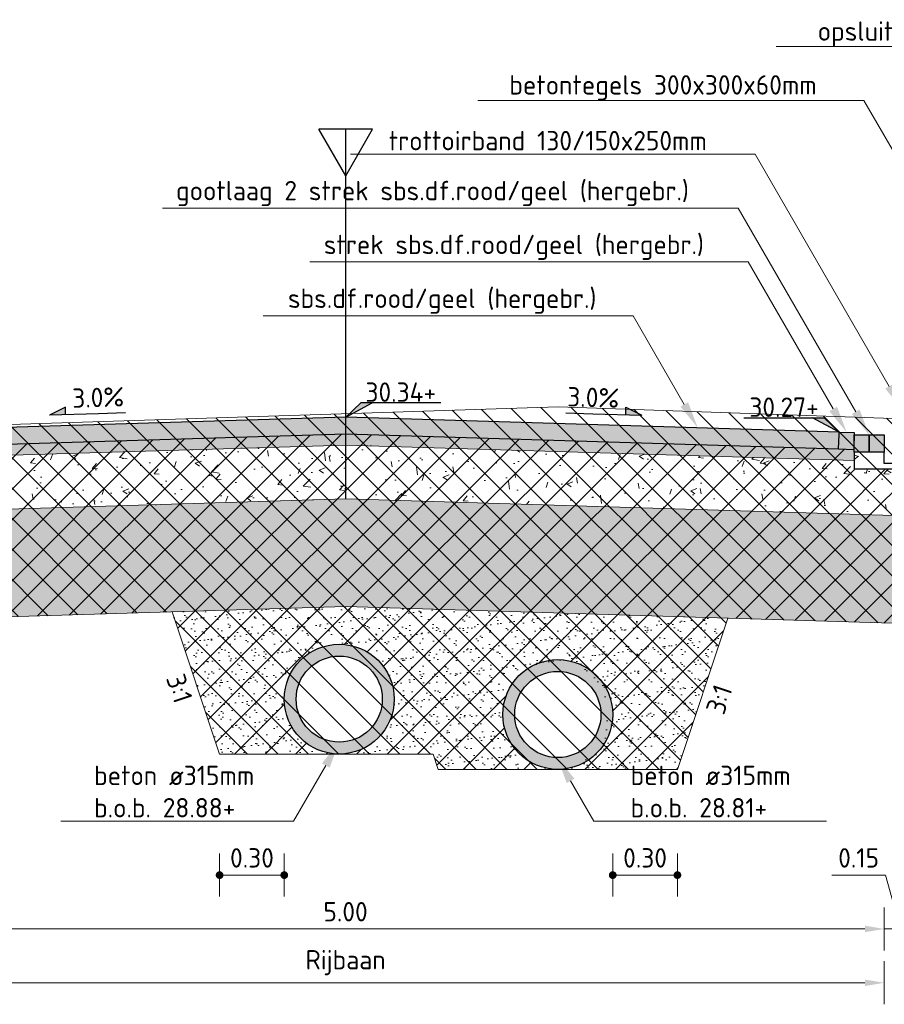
# Model space of a CAD drawing. Header units: metres. Extents: x 186340 to 190086, y 444329 to 445139.
# Tile 44 of 62: x 188548.78 to 188552.79, y 445089.65 to 445094.22. Entities that reach past the tile are written whole.
import ezdxf
from ezdxf import colors
from ezdxf.entities.mleader import LeaderData, LeaderLine
from ezdxf.enums import TextEntityAlignment as Align
from ezdxf.math import Vec2, Vec3

# ---------------------------------------------------------------- set-up
doc = ezdxf.new("R2010")
doc.units = ezdxf.units.M
doc.layers.get('0').update_dxf_attribs({"lineweight": 25})
doc.layers.get('Defpoints').update_dxf_attribs({"color": 5, "lineweight": 25})
doc.layers.add('B-WE-GR-MAAIVELD-GD', color=7, linetype='Continuous', lineweight=18, true_color=0x3f7f00)
doc.layers.add('N-WE-VH-VERHARDING_STRAATBAKSTEEN-VD', color=7, linetype='Continuous', lineweight=18, true_color=0xcdcdcd)
for name, color, linetype, lineweight in [('N-WE-AL-HOOGTELABEL-SD', 7, 'Continuous', 25), ('N-WE-AM-AS-SD', 10, 'Continuous', 25), ('N-WE-GW-GROND_ZAND_OPHOGING-AD', 7, 'Continuous', 18), ('N-WE-GW-GROND_ZAND_STRAATLAAG-AD', 7, 'Continuous', 18), ('N-WE-GW-GROND_ZAND_ZANDBED-AD', 7, 'Continuous', 18), ('N-WE-GW-GRONDWERK_AANVULLEN-AD', 254, 'Continuous', 13), ('N-WE-GW-GRONDWERK_ONTGRAVEN-AD', 254, 'Continuous', 13), ('N-WE-GW-GRONDWERKLIJN-GD', 90, 'Continuous', 18), ('N-WE-RI-TRANSPORTLEIDING-VD', 253, 'Continuous', 18), ('N-WE-RI-TRANSPORTLEIDING_BETON-GD', 7, 'Continuous', 25), ('N-WE-VH-ONTWERPLIJN-GD', 7, 'Continuous', 25), ('N-WE-VH-VERHARDING_BETON-AD', 252, 'Continuous', 18), ('N-WE-VH-VERHARDING_FUNDERING_GRANULAAT_MENG-AD', 252, 'Continuous', 18), ('N-WE-VW-VERKANTING-SD', 7, 'Continuous', 25), ('N-XX-AL-MD', 7, 'Continuous', 18), ('X-XX-AL-MD', 7, 'Continuous', 18), ('X-XX-AL-T18D', 10, 'Continuous', 18)]:
    doc.layers.add(name, color=color, linetype=linetype, lineweight=lineweight)
doc.styles.add('NLCS-ISO', font='NLCS-ISO.ttf')
doc.styles.add('NLCS-ISO-M100-T18', font='NLCS-ISO.ttf', dxfattribs={"height": 0.18})
doc.styles.add('NLCS-ISO-M50-T18', font='NLCS-ISO.ttf', dxfattribs={"height": 0.09})
doc.dimstyles.new('NLCS-M50-T18-BOL_L2_H1', dxfattribs={"dimscale": 0.05, "dimtxt": 2.5, "dimasz": 0.72, "dimexe": 2, "dimexo": 2, "dimgap": 0.7, "dimtad": 1, "dimzin": 0, "dimdsep": 46, "dimtxsty": 'NLCS-ISO-M50-T18', "dimblk": 'DOT', "dimcen": 0, "dimdle": 2, "dimclrd": 256, "dimclre": 256, "dimclrt": 10, "dimadec": 1, "dimazin": 0, "dimtfac": 1, "dimtdec": 3, "dimtofl": 0, "dimtmove": 0, "dimatfit": 3, "dimldrblk": 'DOT', "dimfxl": 2, "dimfxlon": 1, "dimtfillclr": 256, "dimtolj": 1, "dimtzin": 0, "dimlwd": -1, "dimlwe": -1, "dimarcsym": 0})
doc.dimstyles.new('NLCS-M50-T18-PIJL_L2_H1', dxfattribs={"dimscale": 0.05, "dimtxt": 0.09, "dimasz": 1.8, "dimexe": 2, "dimexo": 2, "dimgap": 0.7, "dimtad": 1, "dimzin": 0, "dimdsep": 46, "dimtxsty": 'NLCS-ISO-M50-T18', "dimcen": 0, "dimdle": 2, "dimclrd": 256, "dimclre": 256, "dimclrt": 256, "dimadec": 1, "dimazin": 0, "dimtfac": 1, "dimtofl": 0, "dimtmove": 0, "dimatfit": 3, "dimfxl": 2, "dimfxlon": 1, "dimtfill": 1, "dimtfillclr": 256, "dimtolj": 1, "dimtzin": 0, "dimlwd": -1, "dimlwe": -1, "dimarcsym": 0})

# ---------------------------------------------------------------- blocks, each defined once
blk = doc.blocks.new('*D92')
at = {"layer": 'Defpoints', "color": 0, "transparency": 16777216}
for p in [(188547.7914, 445092.2093), (188552.7923, 445092.1561), (188552.7923, 445089.995)]:
    blk.add_point(p, dxfattribs=at)
at = {"layer": 'X-XX-AL-MD', "transparency": 16777216}
for p, q in [((188547.7914, 445090.095), (188547.7914, 445089.895)), ((188552.7923, 445090.095), (188552.7923, 445089.895)), ((188547.8814, 445089.995), (188552.7023, 445089.995))]:
    blk.add_line(p, q, dxfattribs=at)
for points in [[(188547.8814, 445090.01), (188547.8814, 445089.98), (188547.7914, 445089.995)], [(188552.7023, 445090.01), (188552.7023, 445089.98), (188552.7923, 445089.995)]]:
    blk.add_solid(points, dxfattribs=at)
at = {"layer": 'X-XX-AL-MD', "transparency": 16777216, "insert": (188550.2918, 445090.075), "char_height": 0.09, "attachment_point": 5, "style": 'NLCS-ISO-M50-T18', "bg_fill": 3, "box_fill_scale": 1.1, "bg_fill_color": 256, "bg_fill_true_color": 13158600, "bg_fill_transparency": 0}
blk.add_mtext('\\A1;5.00', dxfattribs=at)
blk = doc.blocks.new('*D98')
at = {"layer": 'Defpoints', "color": 0, "transparency": 16777216}
for p in [(188547.7914, 445089.995), (188552.7923, 445089.995), (188552.7923, 445089.745)]:
    blk.add_point(p, dxfattribs=at)
at = {"layer": 'X-XX-AL-MD', "transparency": 16777216}
for p, q in [((188547.7914, 445089.845), (188547.7914, 445089.645)), ((188552.7923, 445089.845), (188552.7923, 445089.645)), ((188547.8814, 445089.745), (188552.7023, 445089.745))]:
    blk.add_line(p, q, dxfattribs=at)
for points in [[(188547.8814, 445089.76), (188547.8814, 445089.73), (188547.7914, 445089.745)], [(188552.7023, 445089.76), (188552.7023, 445089.73), (188552.7923, 445089.745)]]:
    blk.add_solid(points, dxfattribs=at)
at = {"layer": 'X-XX-AL-MD', "transparency": 16777216, "insert": (188550.2918, 445089.8385), "char_height": 0.09, "attachment_point": 5, "style": 'NLCS-ISO-M50-T18', "bg_fill": 3, "box_fill_scale": 1.1, "bg_fill_color": 256, "bg_fill_true_color": 13158600, "bg_fill_transparency": 0}
blk.add_mtext('\\A1;Rijbaan', dxfattribs=at)
blk = doc.blocks.new('*D105')
at = {"layer": 'Defpoints', "color": 0, "transparency": 16777216}
for p in [(188552.7923, 445092.1561), (188552.9423, 445092.1561), (188552.9423, 445089.995)]:
    blk.add_point(p, dxfattribs=at)
at = {"layer": 'X-XX-AL-MD', "transparency": 16777216}
for p, q in [((188552.798, 445090.245), (188552.548, 445090.245)), ((188552.8673, 445089.995), (188552.798, 445090.245)), ((188552.7923, 445090.095), (188552.7923, 445089.895)), ((188552.9423, 445090.095), (188552.9423, 445089.895)), ((188552.7023, 445089.995), (188552.6123, 445089.995)), ((188552.7923, 445089.995), (188552.9423, 445089.995)), ((188553.0323, 445089.995), (188553.1223, 445089.995))]:
    blk.add_line(p, q, dxfattribs=at)
for points in [[(188552.7023, 445090.01), (188552.7023, 445089.98), (188552.7923, 445089.995)], [(188553.0323, 445090.01), (188553.0323, 445089.98), (188552.9423, 445089.995)]]:
    blk.add_solid(points, dxfattribs=at)
at = {"layer": 'X-XX-AL-MD', "transparency": 16777216, "insert": (188552.673, 445090.325), "char_height": 0.09, "attachment_point": 5, "style": 'NLCS-ISO-M50-T18', "bg_fill": 3, "box_fill_scale": 1.1, "bg_fill_color": 256, "bg_fill_true_color": 13158600, "bg_fill_transparency": 0}
blk.add_mtext('\\A1;0.15', dxfattribs=at)
blk = doc.blocks.new('SAM-AS-D')
for p, q in [((0, 3), (-0.25, 3.433)), ((0.25, 3.433), (-0.25, 3.433)), ((0, 0), (0, 3.433)), ((0, 3), (0.25, 3.433))]:
    blk.add_line(p, q)
blk = doc.blocks.new('*U21')
h = blk.add_hatch(color=256)
h.dxf.hatch_style = 1
h.paths.add_polyline_path([(0.306, 0.1695), (0.456, 0.1), (0.306, 0.1)])
for p, q in [((-0.2505, 0.1), (0, 0.1)), ((0, 0.1), (0.456, 0.1)), ((0.306, 0.1695), (0.456, 0.1)), ((0.306, 0.1), (0.306, 0.1695))]:
    blk.add_line(p, q)
at = {"style": 'NLCS-ISO-M100-T18'}
blk.add_attdef('0,0%', text='', height=0.18, dxfattribs=at).set_placement((0, 0.2521), align=Align.MIDDLE)
blk = doc.blocks.new('*U25')
blk.add_lwpolyline([(8.838, 1.312), (1.399, 1.312), (0, 0), (2.461, 1.312)])
blk.add_solid([(1.399, 1.312), (2.461, 1.312), (0, 0)])
at = {"style": 'NLCS-ISO'}
blk.add_attdef('HGT', text='', height=1.8, dxfattribs=at).set_placement((5.118, 1.412), align=Align.CENTER)
blk = doc.blocks.new('*U24')
blk.add_lwpolyline([(-8.838, 1.312), (-1.399, 1.312), (0, 0), (-2.461, 1.312)])
blk.add_solid([(-1.399, 1.312), (-2.461, 1.312), (0, 0)])
at = {"style": 'NLCS-ISO'}
blk.add_attdef('HGT', text='', height=1.8, dxfattribs=at).set_placement((-5.118, 1.412), align=Align.CENTER)
blk = doc.blocks.new('_Dot')
at = {"color": 0, "linetype": 'ByBlock', "lineweight": -2}
blk.add_line((-0.5, 0), (-1, 0), dxfattribs=at)
at = {"color": 0, "linetype": 'ByBlock', "const_width": 0.5}
blk.add_lwpolyline([(-0.25, 0, 1), (0.25, 0, 1)], format="xyb", close=True, dxfattribs=at)
blk = doc.blocks.new('*D104')
at = {"layer": 'Defpoints', "color": 0, "transparency": 16777216}
for p in [(188550.0073, 445091.0622), (188549.7073, 445090.8072), (188549.7073, 445090.245)]:
    blk.add_point(p, dxfattribs=at)
at = {"layer": 'X-XX-AL-MD', "transparency": 16777216}
for p, q in [((188549.7073, 445090.345), (188549.7073, 445090.145)), ((188550.0073, 445090.345), (188550.0073, 445090.145)), ((188549.9713, 445090.245), (188549.7433, 445090.245))]:
    blk.add_line(p, q, dxfattribs=at)
at = {"layer": 'X-XX-AL-MD', "transparency": 16777216, "xscale": 0.036, "yscale": 0.036, "zscale": 0.036, "rotation": 180}
blk.add_blockref('_Dot', (188549.7073, 445090.245), dxfattribs=at)
at = {"layer": 'X-XX-AL-MD', "transparency": 16777216, "xscale": 0.036, "yscale": 0.036, "zscale": 0.036}
blk.add_blockref('_Dot', (188550.0073, 445090.245), dxfattribs=at)
at = {"layer": 'X-XX-AL-MD', "transparency": 16777216, "insert": (188549.8573, 445090.325), "char_height": 0.09, "attachment_point": 5, "style": 'NLCS-ISO-M50-T18'}
blk.add_mtext('\\A1;0.30', dxfattribs=at)
blk = doc.blocks.new('*D88')
at = {"layer": 'Defpoints', "color": 0, "transparency": 16777216}
for p in [(188551.5319, 445090.9909), (188551.8319, 445090.7359), (188551.5319, 445090.245)]:
    blk.add_point(p, dxfattribs=at)
at = {"layer": 'N-XX-AL-MD', "transparency": 16777216}
for p, q in [((188551.5319, 445090.345), (188551.5319, 445090.145)), ((188551.8319, 445090.345), (188551.8319, 445090.145)), ((188551.7959, 445090.245), (188551.5679, 445090.245))]:
    blk.add_line(p, q, dxfattribs=at)
at = {"layer": 'N-XX-AL-MD', "transparency": 16777216, "xscale": 0.036, "yscale": 0.036, "zscale": 0.036, "rotation": 180}
blk.add_blockref('_Dot', (188551.5319, 445090.245), dxfattribs=at)
at = {"layer": 'N-XX-AL-MD', "transparency": 16777216, "xscale": 0.036, "yscale": 0.036, "zscale": 0.036}
blk.add_blockref('_Dot', (188551.8319, 445090.245), dxfattribs=at)
at = {"layer": 'N-XX-AL-MD', "transparency": 16777216, "insert": (188551.6819, 445090.325), "char_height": 0.09, "attachment_point": 5, "style": 'NLCS-ISO-M50-T18'}
blk.add_mtext('\\A1;0.30', dxfattribs=at)
blk = doc.blocks.new('*U33')
at = {"style": 'NLCS-ISO-M50-T18'}
blk.add_attdef('3:1', text='', height=0.09, dxfattribs=at).set_placement((0, -0.0806), align=Align.MIDDLE)

msp = doc.modelspace()

# ---------------------------------------------------------------- hatches: boundary and pattern name
at = {"layer": 'N-WE-GW-GROND_ZAND_OPHOGING-AD', "lineweight": 5}
h = msp.add_hatch(dxfattribs=at)
h.set_pattern_fill('AGW-GROND_ZAND-SO', color=256, scale=0.04, style=0, pattern_type=2)
h.set_pattern_definition([(37.5, (425175.877825, 930276.796705), (-0.0025197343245, 0.0770729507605), [0, -0.0608, 0, -0.068, 0, -0.065]), (7.5, (425175.87782, 930276.79671), (0.07079106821, 0.11288584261), [0, -0.0328, 0, -0.0548, 0, -0.021]), (327.5, (425175.828625, 930276.796705), (0.12456567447, 0.000226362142), [0, -0.02, 0, -0.072, 0, -0.094]), (317.5, (425175.82862, 930276.7967), (0.120245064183, 0.035107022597), [0, -0.01, 0, -0.0472, 0, -0.054])])
edge = h.paths.add_edge_path(flags=16)
edge.add_arc((188550.2623, 445091.0622), 0.255, 0, 360)
edge = h.paths.add_edge_path(flags=16)
edge.add_arc((188551.2623, 445090.9909), 0.2437, 0, 360)
h.paths.add_polyline_path([(188550.2923, 445091.4918), (188549.4872, 445091.4673), (188549.7073, 445090.8072), (188550.6986, 445090.8072), (188550.7218, 445090.7359), (188551.8319, 445090.7359), (188552.0659, 445091.4378)])
at = {"layer": 'N-WE-GW-GROND_ZAND_STRAATLAAG-AD'}
h = msp.add_hatch(dxfattribs=at)
h.set_pattern_fill('AGW-GROND_ZAND_CUNETZAND-SO', color=256, scale=0.02, pattern_type=2)
h.set_pattern_definition([(0, (425683.989881, 930306.001157), (0.0125, 0.0125), [0, -0.025])])
h.paths.add_polyline_path([(188547.3414, 445092.1807), (188547.3414, 445092.2307), (188547.7196, 445092.2194), (188547.7896, 445092.2173), (188547.7914, 445092.2172), (188547.7914, 445092.2093), (188547.8614, 445092.2088), (188547.9314, 445092.2082), (188547.9314, 445092.2198), (188548.0042, 445092.2225), (188550.2923, 445092.2922), (188552.6503, 445092.2203), (188552.651, 445092.2203), (188552.6523, 445092.2203), (188552.6523, 445092.2088), (188552.6523, 445092.1703), (188550.2923, 445092.2422), (188547.8114, 445092.1666)])
at = {"layer": 'N-WE-GW-GROND_ZAND_ZANDBED-AD'}
h = msp.add_hatch(dxfattribs=at)
h.set_pattern_fill('AGW-GROND_ZAND_CUNETZAND-SO', color=256, scale=0.04, pattern_type=2)
h.set_pattern_definition([(0, (188532.556934, 445064.109685), (0.025, 0.025), [0, -0.05])])
edge = h.paths.add_edge_path()
edge.add_line((188547.8115, 445091.9165), (188547.3414, 445091.9306))
edge.add_line((188547.3414, 445091.9306), (188547.3414, 445091.8305))
edge.add_line((188547.3414, 445091.8305), (188546.792, 445091.847))
edge.add_line((188546.792, 445091.847), (188546.792, 445091.3852))
edge.add_line((188546.792, 445091.3852), (188550.2923, 445091.4918))
edge.add_line((188550.2923, 445091.4918), (188553.3013, 445091.4001))
edge.add_arc((188553.3523, 445091.3795), 0.055, 18.5532, 157.9572, ccw=False)
edge.add_line((188553.4044, 445091.397), (188553.6923, 445091.3882))
edge.add_line((188553.6923, 445091.3882), (188553.6923, 445091.8885))
edge.add_line((188553.6923, 445091.8885), (188550.2923, 445091.992))
edge.add_line((188550.2923, 445091.992), (188547.8115, 445091.9165))
at = {"layer": 'N-WE-GW-GRONDWERK_AANVULLEN-AD'}
h = msp.add_hatch(dxfattribs=at)
h.set_pattern_fill('AGW-WERK_AANVULLEN-SO', color=256, scale=0.02, pattern_type=2)
h.set_pattern_definition([(45, (427722.48388, 930340.91652), (-0.070710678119, 0.070710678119), [])])
h.paths.add_polyline_path([(188542.9423, 445092.4672), (188542.9423, 445092.3272), (188542.8823, 445092.3272), (188542.8823, 445092.1683), (188545.3945, 445092.1218), (188545.3923, 445092.1925), (188545.4923, 445092.1925), (188545.6423, 445092.3872), (188545.6423, 445092.4172)])
h.paths.add_polyline_path([(188545.8422, 445092.0675), (188545.4922, 445092.0675), (188545.4923, 445092.1925), (188545.3923, 445092.1925), (188545.3945, 445092.1218), (188545.4018, 445091.8887), (188546.1184, 445091.8672), (188547.3414, 445091.8305), (188547.3414, 445091.9306), (188547.3414, 445092.1807), (188547.3414, 445092.2307), (188545.8622, 445092.2751), (188545.7923, 445092.2772), (188545.7923, 445092.2172), (188545.7923, 445092.1922), (188545.8422, 445092.1922)])
h.paths.add_polyline_path([(188547.8114, 445092.1666), (188550.2923, 445092.2422), (188550.2923, 445092.2922), (188548.0042, 445092.2225), (188547.9342, 445092.2203), (188547.9315, 445092.2203), (188547.9314, 445092.2082), (188547.7914, 445092.2093), (188547.7914, 445092.2172), (188547.7196, 445092.2194), (188547.3414, 445092.2307), (188547.3414, 445092.1807)])
h.paths.add_polyline_path([(188550.2923, 445092.2422), (188547.8114, 445092.1666), (188547.3414, 445092.1807), (188547.3414, 445091.9306), (188547.8115, 445091.9165), (188550.2923, 445091.992)])
h.paths.add_polyline_path([(188549.3222, 445091.9625), (188547.8115, 445091.9165), (188547.3414, 445091.9306), (188547.3414, 445091.8305), (188546.792, 445091.847), (188546.792, 445091.3852), (188549.4872, 445091.4673), (188549.7073, 445090.8072), (188550.6986, 445090.8072), (188550.7218, 445090.7359), (188551.8319, 445090.7359), (188552.0659, 445091.4378), (188553.1023, 445091.4062), (188553.1023, 445091.2263), (188554.6023, 445091.2263), (188554.6023, 445092.0745), (188553.1923, 445092.0588), (188553.1923, 445091.9061), (188552.2309, 445091.933), (188550.2923, 445091.992)])
h.paths.add_polyline_path([(188550.2923, 445092.2422), (188550.2923, 445091.992), (188552.2309, 445091.933), (188553.1147, 445091.9061), (188553.1923, 445091.9061), (188553.1923, 445092.1311), (188553.0925, 445092.1311), (188552.9423, 445092.1314), (188552.7923, 445092.1311), (188552.6523, 445092.1311), (188552.6523, 445092.1703)])
h.paths.add_polyline_path([(188550.2923, 445092.2422), (188552.6523, 445092.1703), (188552.6523, 445092.2088), (188552.6523, 445092.2203), (188552.5804, 445092.2225), (188550.2923, 445092.2922)])
h.paths.add_polyline_path([(188552.9423, 445092.3261), (188553.0925, 445092.1311), (188553.1923, 445092.1311), (188553.1923, 445092.0588), (188554.8023, 445092.0767), (188554.8023, 445092.2261), (188554.7421, 445092.2261), (188554.7421, 445092.3761), (188552.9423, 445092.356)])
edge = h.paths.add_edge_path(flags=16)
edge.add_arc((188550.2623, 445091.0622), 0.255, 0, 360)
edge = h.paths.add_edge_path(flags=16)
edge.add_arc((188551.2769, 445090.9909), 0.255, 0, 360)
at = {"layer": 'N-WE-GW-GRONDWERK_ONTGRAVEN-AD'}
h = msp.add_hatch(dxfattribs=at)
h.set_pattern_fill('AGW-WERK_ONTGRAVEN-SO', color=256, scale=0.02, style=0, pattern_type=2)
h.set_pattern_definition([(135, (188660.3741, 444011.95792), (-0.070710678, -0.070710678), [])])
h.paths.add_polyline_path([(188554.8023, 445092.4181), (188553.7893, 445092.4272), (188553.7653, 445092.3332), (188551.2783, 445092.4192), (188548.7353, 445092.3372), (188546.9453, 445092.3742), (188546.9003, 445092.4772), (188542.8823, 445092.5272), (188542.8823, 445092.1683), (188545.3945, 445092.1218), (188545.4018, 445091.8887), (188546.1184, 445091.8672), (188547.3414, 445091.8305), (188547.3414, 445091.9306), (188547.8115, 445091.9165), (188550.2923, 445091.992), (188553.1147, 445091.9061), (188553.1923, 445091.9061), (188553.1923, 445092.0588), (188554.8023, 445092.0767)])
h.paths.add_polyline_path([(188552.2309, 445091.933), (188550.2923, 445091.992), (188549.3222, 445091.9625), (188547.8115, 445091.9165), (188547.3414, 445091.9306), (188547.3414, 445091.8305), (188546.792, 445091.847), (188546.792, 445091.3852), (188549.4872, 445091.4673), (188549.7073, 445090.8072), (188550.6986, 445090.8072), (188550.7218, 445090.7359), (188551.8319, 445090.7359), (188552.0659, 445091.4378), (188553.1023, 445091.4062), (188553.1023, 445091.2263), (188554.6023, 445091.2263), (188554.6023, 445092.0745), (188553.1923, 445092.0588), (188553.1923, 445091.9061)])
at = {"layer": 'N-WE-RI-TRANSPORTLEIDING-VD'}
h = msp.add_hatch(color=256, dxfattribs=at)
h.dxf.hatch_style = 1
edge = h.paths.add_edge_path()
edge.add_arc((188550.2623, 445091.0622), 0.255, 0, 360)
edge = h.paths.add_edge_path(flags=17)
edge.add_arc((188550.2623, 445091.0622), 0.2, 0, 360)
h = msp.add_hatch(color=256, dxfattribs=at)
h.dxf.hatch_style = 1
edge = h.paths.add_edge_path()
edge.add_arc((188551.2769, 445090.9909), 0.255, 0, 360)
edge = h.paths.add_edge_path(flags=17)
edge.add_arc((188551.2769, 445090.9909), 0.2, 0, 360)
at = {"layer": 'N-WE-VH-VERHARDING_BETON-AD'}
h = msp.add_hatch(dxfattribs=at)
h.set_pattern_fill('AVH-BETON_SCHRAAL-SO', color=256, scale=0.05, pattern_type=2)
h.set_pattern_definition([(0, (188698.8614, 444045.7699), (0, 0.5), [0, -0.5]), (0, (188698.8664, 444045.5949), (0, 0.5), [0, -0.5]), (0, (188698.8814, 444045.8649), (0, 0.5), [0, -0.5]), (338.1986, (188698.62139, 444045.70991), (1.5000001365, -0.499999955), [0.0538515, -2.638731]), (216.8699, (188698.67139, 444045.68991), (1.499999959, 1.000000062), [0.025, -2.475]), (130.6013, (188698.65139, 444045.674906), (2.5000002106, -2.999999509), [0.0460975, -4.5636745]), (206.5651, (188698.4864, 444045.6149), (-0.49999958, -0.500000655), [0.0111805, -1.1068535]), (326.3099, (188698.47639, 444045.6099), (0.999999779, -0.500000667), [0.018028, -1.784748]), (108.4349, (188698.4914, 444045.5999), (-0.499999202, 1.000000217), [0.0158115, -1.5653275]), (225, (188698.8064, 444045.5649), (-9e-17, -0.50000015), [0.021213, -0.6858935]), (0, (188698.7914, 444045.5499), (0.5, 0.5), [0.03, -0.47]), (135, (188698.8214, 444045.5499), (-0.50000015, 4e-17), [0.021213, -0.6858935]), (251.5651, (188698.7464, 444045.8849), (0.499999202, 1.000000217), [0.0158115, -1.5653275]), (0, (188698.7414, 444045.8699), (0.5, 0.5), [0.025, -0.475]), (143.1301, (188698.76639, 444045.86991), (-1.499999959, 1.000000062), [0.025, -2.475]), (213.6901, (188698.48139, 444045.8899), (0.999999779, 0.500000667), [0.018028, -1.784748]), (341.5651, (188698.4664, 444045.8799), (-1.000000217, 0.499999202), [0.031623, -1.549516]), (126.8699, (188698.49639, 444045.86991), (1.000000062, -1.499999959), [0.025, -2.475]), (0, (188698.6264, 444045.8699), (0, 0.5), [0, -0.5]), (0, (188698.4914, 444045.7399), (0, 0.5), [0, -0.5]), (0, (188698.6314, 444045.5549), (0, 0.5), [0, -0.5]), (0, (188698.7664, 444045.7099), (0, 0.5), [0, -0.5]), (0, (188698.6214, 444045.7949), (0, 0.5), [0, -0.5]), (0, (188698.5114, 444045.8099), (0, 0.5), [0, -0.5]), (0, (188698.5564, 444045.7799), (0, 0.5), [0, -0.5]), (0, (188698.5364, 444045.6599), (0, 0.5), [0, -0.5]), (0, (188698.4164, 444045.6799), (0, 0.5), [0, -0.5]), (0, (188698.4214, 444045.7949), (0, 0.5), [0, -0.5]), (0, (188698.4064, 444045.9049), (0, 0.5), [0, -0.5]), (0, (188698.5614, 444045.9249), (0, 0.5), [0, -0.5]), (0, (188698.6714, 444045.9449), (0, 0.5), [0, -0.5]), (0, (188698.8464, 444045.9249), (0, 0.5), [0, -0.5]), (0, (188698.7264, 444045.7699), (0, 0.5), [0, -0.5]), (0, (188698.6764, 444045.8599), (0, 0.5), [0, -0.5]), (0, (188698.7164, 444045.6199), (0, 0.5), [0, -0.5]), (0, (188698.5664, 444045.5949), (0, 0.5), [0, -0.5]), (0, (188698.7164, 444045.4849), (0, 0.5), [0, -0.5]), (0, (188698.5514, 444045.5149), (0, 0.5), [0, -0.5]), (0, (188698.3914, 444045.4999), (0, 0.5), [0, -0.5]), (0, (188698.4514, 444045.4749), (0, 0.5), [0, -0.5]), (0, (188698.4564, 444045.5449), (0, 0.5), [0, -0.5]), (0, (188698.7914, 444045.4649), (0, 0.5), [0, -0.5]), (0, (188698.8514, 444045.6699), (0, 0.5), [0, -0.5]), (0, (188698.8264, 444045.8199), (0, 0.5), [0, -0.5]), (0, (188698.5964, 444045.4599), (0, 0.5), [0, -0.5])])
h.paths.add_polyline_path([(188552.7923, 445092.2088), (188552.6523, 445092.2088), (188552.6523, 445092.1311), (188552.7923, 445092.1311), (188552.9423, 445092.1314), (188552.9423, 445092.1561), (188552.7923, 445092.1561)])
at = {"layer": 'N-WE-VH-VERHARDING_FUNDERING_GRANULAAT_MENG-AD', "lineweight": 5}
h = msp.add_hatch(dxfattribs=at)
h.set_pattern_fill('AVH-FUNDERING_GRANULAAT_MENG_01-SO', color=256, scale=0.04, style=0, pattern_type=2)
h.set_pattern_definition([(50, (390206.67283, 901209.38608), (0.28690407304, -0.02510085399), [0.03, -0.33]), (355, (390206.67283, 901209.38608), (-0.05550053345, 0.30087685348), [0.024, -0.264]), (100.4514, (390206.69674, 901209.38398), (0.23140375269, 0.27577581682), [0.025496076, -0.2804568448]), (46.1842, (390206.67283, 901209.46608), (0.42689641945, -0.06620760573), [0.045, -0.495]), (96.6356, (390206.7084, 901209.46056), (0.37386508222, 0.38964714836), [0.0382441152, -0.4206852]), (351.1842, (390206.67283, 901209.46608), (0.37386477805, 0.38964744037), [0.036, -0.396]), (21, (390206.71283, 901209.44608), (0.23876282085, -0.16104755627), [0.03, -0.33]), (326, (390206.71283, 901209.44608), (0.09732613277, 0.29006001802), [0.024, -0.264]), (71.4514, (390206.73273, 901209.43265), (0.33608905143, 0.12901219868), [0.025496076, -0.2804568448]), (37.5, (390206.67283, 901209.38608), (0.004863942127, 0.133157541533), [0, -0.2608, 0, -0.268, 0, -0.265]), (7.5, (390206.67283, 901209.38608), (0.105227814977, 0.157764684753), [0, -0.1528, 0, -0.2548, 0, -0.101]), (327.5, (390206.58363, 901209.38608), (0.21352897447, -0.009021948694), [0, -0.1, 0, -0.312, 0, -0.414]), (317.5, (390206.54363, 901209.38608), (0.23327446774, 0.04004199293), [0, -0.13, 0, -0.2072, 0, -0.294])])
h.paths.add_polyline_path([(188547.3414, 445092.1497), (188547.3414, 445091.9672), (188547.3414, 445091.9306), (188547.8115, 445091.9165), (188550.2923, 445091.992), (188553.1147, 445091.9061), (188553.1923, 445091.9061), (188553.1923, 445092.1311), (188552.6523, 445092.1311), (188552.6523, 445092.1703), (188550.2923, 445092.2422), (188547.8114, 445092.1666), (188547.3414, 445092.1807)])
at = {"layer": 'N-WE-VH-VERHARDING_STRAATBAKSTEEN-VD'}
h = msp.add_hatch(color=256, dxfattribs=at)
h.dxf.hatch_style = 1
h.paths.add_polyline_path([(188548.002, 445092.2924), (188548.0017, 445092.3024), (188547.9318, 445092.3003), (188547.9342, 445092.2203), (188548.0042, 445092.2225)])
h.paths.add_polyline_path([(188550.2923, 445092.2922), (188552.5804, 445092.2225), (188552.5825, 445092.2924), (188552.5828, 445092.3024), (188550.2923, 445092.3722), (188548.0017, 445092.3024), (188548.002, 445092.2924), (188548.0042, 445092.2225)])
h.paths.add_polyline_path([(188552.6523, 445092.2836), (188552.6523, 445092.2888), (188552.6524, 445092.2888), (188552.6528, 445092.3003), (188552.5828, 445092.3024), (188552.5825, 445092.2924), (188552.5804, 445092.2225), (188552.6503, 445092.2203)])
h.paths.add_polyline_path([(188552.7223, 445092.2888), (188552.6524, 445092.2888), (188552.6523, 445092.2836), (188552.6523, 445092.2788), (188552.6523, 445092.2088), (188552.7223, 445092.2088)])
h.paths.add_polyline_path([(188552.7923, 445092.2888), (188552.7223, 445092.2888), (188552.7223, 445092.2088), (188552.7923, 445092.2088)])

# ---------------------------------------------------------------- linework, layer by layer
at = {"layer": 'B-WE-GR-MAAIVELD-GD', "linetype": 'Continuous'}
msp.add_lwpolyline([(188542.8823, 445092.5272), (188546.9003, 445092.4772), (188546.9453, 445092.3742), (188548.7353, 445092.3372), (188551.2783, 445092.4192), (188553.7653, 445092.3332), (188553.7893, 445092.4272), (188554.8023, 445092.4181)], dxfattribs=at)
at = {"layer": 'N-WE-GW-GRONDWERKLIJN-GD'}
for points in [[(188545.4922, 445092.1925), (188545.3923, 445092.1925), (188545.4018, 445091.8887), (188546.1184, 445091.8672), (188547.3414, 445091.8305), (188547.3414, 445091.9306), (188547.8115, 445091.9165), (188550.2923, 445091.992), (188553.1923, 445091.9037), (188553.1923, 445092.1311), (188553.0925, 445092.1311)], [(188546.792, 445091.847), (188546.792, 445091.3852), (188550.2923, 445091.4918), (188553.6923, 445091.3882), (188553.6923, 445091.8885), (188553.1923, 445091.9037)], [(188552.0659, 445091.4378), (188551.8319, 445090.7359), (188550.7218, 445090.7359), (188550.6986, 445090.8072), (188549.7073, 445090.8072), (188549.4872, 445091.4673)]]:
    msp.add_lwpolyline(points, dxfattribs=at)
at = {"layer": 'N-WE-RI-TRANSPORTLEIDING_BETON-GD'}
for radius in [0.255, 0.2]:
    msp.add_circle((188550.2623, 445091.0622), radius, dxfattribs=at)
at = {"layer": 'N-WE-VH-ONTWERPLIJN-GD', "linetype": 'Continuous'}
for points in [[(188552.5828, 445092.3024), (188550.2923, 445092.3722), (188548.0017, 445092.3024)], [(188552.5804, 445092.2225), (188550.2923, 445092.2922), (188548.0042, 445092.2225)]]:
    msp.add_lwpolyline(points, dxfattribs=at)
for points in [[(188552.5825, 445092.2924), (188552.5828, 445092.3024), (188552.6528, 445092.3003), (188552.6503, 445092.2203), (188552.5804, 445092.2225)], [(188552.7223, 445092.2788), (188552.7223, 445092.2888), (188552.7923, 445092.2888), (188552.7923, 445092.2088), (188552.7223, 445092.2088)]]:
    msp.add_lwpolyline(points, close=True, dxfattribs=at)

# ---------------------------------------------------------------- block references
at = {"layer": 'N-WE-AL-HOOGTELABEL-SD', "xscale": 0.05, "yscale": 0.05, "zscale": 0.05}
for name, p, values in [('*U25', (188550.2923, 445092.3722), {'HGT': '30.34+'}), ('*U24', (188552.5828, 445092.3024), {'HGT': '30.27+'})]:
    msp.add_blockref(name, p, dxfattribs=at).add_auto_attribs(values)
at = {"layer": 'N-WE-VW-VERKANTING-SD'}
ref = msp.add_blockref('*U21', (188549.147, 445092.3373), dxfattribs=dict(at, xscale=-0.5, yscale=0.5, zscale=0.5, rotation=1.74481967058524))
ref.add_attrib('0,0%', '3.0%', dxfattribs={"layer": '0', "height": 0.09, "rotation": 1.7448, "style": 'NLCS-ISO-M100-T18'}).set_placement((188549.1432, 445092.4633), align=Align.MIDDLE)
at = {"layer": 'N-WE-VW-VERKANTING-SD', "xscale": 0.5, "yscale": 0.5, "zscale": 0.5, "rotation": 358.2551803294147}
msp.add_blockref('*U21', (188551.4375, 445092.3373), dxfattribs=at).add_auto_attribs({'0,0%': '3.0%'})

# ---------------------------------------------------------------- leaders
at = {"layer": 'N-XX-AL-MD'}
ml = msp.add_multileader_mtext('Standard', dxfattribs=at)
ml.set_content('opsluitband 60x200mm', color=256, style='NLCS-ISO-M50-T18')
ml.set_leader_properties(color=256, linetype='ByLayer', lineweight=-1)
ml.build(insert=Vec2(0, 0))
ml.multileader.update_dxf_attribs({"text_left_attachment_type": 5, "text_right_attachment_type": 5, "dogleg_length": 0.125, "arrow_head_size": 0.125})
ctx = ml.context
ctx.base_point, ctx.char_height, ctx.arrow_head_size, ctx.landing_gap_size, ctx.plane_origin = Vec3(188552.4129, 445094.0927), 0.09, 0.125, 0.045, Vec3(188554.5752, 445093.0036)
ctx.left_attachment, ctx.right_attachment, ctx.text_align_type = 5, 5, 2
notes = []
notes.append((ctx, [(0, (1, 1, 0), (188553.8249, 445094.0927), (-1, 0), 0.125, [(0, [(188554.7871, 445092.4261)], 0, [])])]))
ctx.mtext.insert, ctx.mtext.alignment, ctx.mtext.flow_direction = Vec3(188553.6549, 445094.2097), 3, 5
ml = msp.add_multileader_mtext('Standard', dxfattribs=at)
ml.set_content('betontegels 300x300x60mm', color=256, style='NLCS-ISO-M50-T18')
ml.set_leader_properties(color=256, linetype='ByLayer', lineweight=-1)
ml.build(insert=Vec2(0, 0))
ml.multileader.update_dxf_attribs({"text_left_attachment_type": 5, "text_right_attachment_type": 5, "dogleg_length": 0.125, "arrow_head_size": 0.125})
ctx = ml.context
ctx.base_point, ctx.char_height, ctx.arrow_head_size, ctx.landing_gap_size, ctx.plane_origin = Vec3(188551.0066, 445093.8427), 0.09, 0.125, 0.045, Vec3(188553.4932, 445092.6881)
ctx.left_attachment, ctx.right_attachment = 5, 5
notes.append((ctx, [(0, (1, 1, 0), (188552.6976, 445093.8427), (-1, 0), 0.125, [(0, [(188553.5176, 445092.4224)], 0, [])])]))
ctx.mtext.insert, ctx.mtext.flow_direction = Vec3(188551.0516, 445093.9597), 5
ml = msp.add_multileader_mtext('Standard', dxfattribs=at)
ml.set_content('trottoirband 130/150x250mm', color=256, style='NLCS-ISO-M50-T18')
ml.set_leader_properties(color=256, linetype='ByLayer', lineweight=-1)
ml.build(insert=Vec2(0, 0))
ml.multileader.update_dxf_attribs({"text_left_attachment_type": 5, "text_right_attachment_type": 5, "dogleg_length": 0.125, "arrow_head_size": 0.125})
ctx = ml.context
ctx.base_point, ctx.char_height, ctx.arrow_head_size, ctx.landing_gap_size, ctx.plane_origin = Vec3(188550.4472, 445093.5927), 0.09, 0.125, 0.045, Vec3(188552.8752, 445092.3824)
ctx.left_attachment, ctx.right_attachment = 5, 5
notes.append((ctx, [(0, (1, 1, 0), (188552.1922, 445093.5927), (-1, 0), 0.125, [(0, [(188552.8773, 445092.4061)], 0, [])])]))
ctx.mtext.insert, ctx.mtext.flow_direction = Vec3(188550.4922, 445093.7007), 5
ml = msp.add_multileader_mtext('Standard', dxfattribs=at)
ml.set_content('gootlaag 2 strek sbs.df.rood/geel (hergebr.)', color=256, style='NLCS-ISO-M50-T18')
ml.set_leader_properties(color=256, linetype='ByLayer', lineweight=-1)
ml.build(insert=Vec2(0, 0))
ml.multileader.update_dxf_attribs({"text_left_attachment_type": 5, "text_right_attachment_type": 5, "dogleg_length": 0.125, "arrow_head_size": 0.125})
ctx = ml.context
ctx.base_point, ctx.char_height, ctx.arrow_head_size, ctx.landing_gap_size, ctx.plane_origin = Vec3(188549.4597, 445093.3427), 0.09, 0.125, 0.045, Vec3(188552.826, 445092.0692)
ctx.left_attachment, ctx.right_attachment = 5, 5
notes.append((ctx, [(0, (1, 1, 0), (188552.1137, 445093.3427), (-1, 0), 0.125, [(0, [(188552.7222, 445092.2888)], 0, [])])]))
ctx.mtext.insert, ctx.mtext.flow_direction = Vec3(188549.5047, 445093.4687), 5
ml = msp.add_multileader_mtext('Standard', dxfattribs=at)
ml.set_content('strek sbs.df.rood/geel (hergebr.)', color=256, style='NLCS-ISO-M50-T18')
ml.set_leader_properties(color=256, linetype='ByLayer', lineweight=-1)
ml.build(insert=Vec2(0, 0))
ml.multileader.update_dxf_attribs({"text_left_attachment_type": 5, "text_right_attachment_type": 5, "dogleg_length": 0.125, "arrow_head_size": 0.125})
ctx = ml.context
ctx.base_point, ctx.char_height, ctx.arrow_head_size, ctx.landing_gap_size, ctx.plane_origin = Vec3(188550.1459, 445093.0927), 0.09, 0.125, 0.045, Vec3(188552.8115, 445091.7953)
ctx.left_attachment, ctx.right_attachment = 5, 5
notes.append((ctx, [(0, (1, 1, 0), (188552.1609, 445093.0927), (-1, 0), 0.125, [(0, [(188552.6178, 445092.3014)], 0, [])])]))
ctx.mtext.insert, ctx.mtext.flow_direction = Vec3(188550.1909, 445093.2187), 5
ml = msp.add_multileader_mtext('Standard', dxfattribs=at)
ml.set_content('sbs.df.rood/geel (hergebr.)', color=256, style='NLCS-ISO-M50-T18')
ml.set_leader_properties(color=256, linetype='ByLayer', lineweight=-1)
ml.build(insert=Vec2(0, 0))
ml.multileader.update_dxf_attribs({"text_left_attachment_type": 5, "text_right_attachment_type": 5, "dogleg_length": 0.125, "arrow_head_size": 0.125})
ctx = ml.context
ctx.base_point, ctx.char_height, ctx.arrow_head_size, ctx.landing_gap_size, ctx.plane_origin = Vec3(188549.962, 445092.8427), 0.09, 0.125, 0.045, Vec3(188551.9371, 445092.3015)
ctx.left_attachment, ctx.right_attachment, ctx.text_align_type = 5, 5, 2
notes.append((ctx, [(0, (1, 1, 0), (188551.626, 445092.8427), (-1, 0), 0.125, [(0, [(188551.9264, 445092.3224)], 0, [])])]))
ctx.mtext.insert, ctx.mtext.alignment, ctx.mtext.flow_direction = Vec3(188551.456, 445092.9687), 3, 5
for ctx, leaders in notes:
    for number, flags, end, landing, length, lines in leaders:
        leader = LeaderData()
        leader.index, (leader.has_last_leader_line, leader.has_dogleg_vector, leader.attachment_direction) = number, flags
        leader.last_leader_point, leader.dogleg_vector, leader.dogleg_length = Vec3(end), Vec3(landing), length
        for number, points, colour, breaks in lines:
            line = LeaderLine()
            line.index, line.vertices, line.color, line.breaks = number, Vec3.list(points), colors.encode_raw_color(colour), breaks
            leader.lines.append(line)
        ctx.leaders.append(leader)

# ---------------------------------------------------------------- next in the draw order: dimensions: what is measured, and where the dimension line sits
at = {"layer": 'X-XX-AL-MD'}
dim = msp.add_linear_dim(base=(188552.7923, 445089.995), p1=(188547.7914, 445092.2093), p2=(188552.7923, 445092.1561), dimstyle='NLCS-M50-T18-PIJL_L2_H1', override={"dimexo": 25, "dimclrt": 256, "dimfxlon": 1}, dxfattribs=at)
dim.commit()
dim.dimension.update_dxf_attribs({"geometry": '*D92', "text_midpoint": (188550.2918, 445090.075)})

# ---------------------------------------------------------------- next in the draw order: linework, layer by layer
at = {"layer": 'N-WE-GW-GRONDWERKLIJN-GD'}
msp.add_lwpolyline([(188547.3414, 445091.9306), (188547.3414, 445092.1807), (188547.8114, 445092.1666), (188550.2923, 445092.2422), (188552.6523, 445092.1703)], dxfattribs=at)
at = {"layer": 'N-WE-RI-TRANSPORTLEIDING_BETON-GD'}
for radius in [0.255, 0.2]:
    msp.add_circle((188551.2769, 445090.9909), radius, dxfattribs=at)
at = {"layer": 'N-WE-VH-ONTWERPLIJN-GD', "linetype": 'Continuous'}
for points in [[(188552.6523, 445092.2788), (188552.6523, 445092.2888), (188552.7223, 445092.2888), (188552.7223, 445092.2088), (188552.6523, 445092.2088)], [(188552.7923, 445092.2088), (188552.6523, 445092.2088), (188552.6523, 445092.1311), (188552.7923, 445092.1311), (188552.9423, 445092.1314), (188552.9423, 445092.1561), (188552.7923, 445092.1561)]]:
    msp.add_lwpolyline(points, close=True, dxfattribs=at)

# ---------------------------------------------------------------- next in the draw order: block references
at = {"layer": 'N-WE-AM-AS-SD', "xscale": 0.5, "yscale": 0.5, "zscale": 0.5}
msp.add_blockref('SAM-AS-D', (188550.2923, 445091.992), dxfattribs=at)
at = {"layer": 'X-XX-AL-T18D'}
for p, rotation in [((188549.5972, 445091.1372), 288.4349488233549), ((188551.9489, 445091.0869), 71.56505117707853)]:
    msp.add_blockref('*U33', p, dxfattribs=dict(at, rotation=rotation)).add_auto_attribs({'3:1': '3:1'})

# ---------------------------------------------------------------- next in the draw order: dimensions: what is measured, and where the dimension line sits
at = {"layer": 'N-XX-AL-MD'}
dim = msp.add_linear_dim(base=(188551.5319, 445090.245), p1=(188551.8319, 445090.7359), p2=(188551.5319, 445090.9909), dimstyle='NLCS-M50-T18-BOL_L2_H1', override={"dimclrt": 256}, dxfattribs=at)
dim.commit()
dim.dimension.update_dxf_attribs({"geometry": '*D88', "text_midpoint": (188551.6819, 445090.325)})
at = {"layer": 'X-XX-AL-MD'}
dim = msp.add_linear_dim(base=(188549.7073, 445090.245), p1=(188550.0073, 445091.0622), p2=(188549.7073, 445090.8072), dimstyle='NLCS-M50-T18-BOL_L2_H1', override={"dimclrt": 256}, dxfattribs=at)
dim.commit()
dim.dimension.update_dxf_attribs({"geometry": '*D104', "text_midpoint": (188549.8573, 445090.325)})
dim = msp.add_linear_dim(base=(188552.7923, 445089.745), p1=(188547.7914, 445089.995), p2=(188552.7923, 445089.995), text='Rijbaan', dimstyle='NLCS-M50-T18-PIJL_L2_H1', override={"dimclrt": 256, "dimfxlon": 1}, dxfattribs=at)
dim.commit()
dim.dimension.update_dxf_attribs({"geometry": '*D98', "text_midpoint": (188550.2918, 445089.8385)})

# ---------------------------------------------------------------- next in the draw order: leaders
at = {"layer": 'N-XX-AL-MD'}
ml = msp.add_multileader_mtext('Standard', dxfattribs=at)
ml.set_content('beton ø315mm \\Pb.o.b. 28.88+', color=256, style='NLCS-ISO-M50-T18')
ml.set_leader_properties(color=256, linetype='ByLayer', lineweight=-1)
ml.build(insert=Vec2(0, 0))
ml.multileader.update_dxf_attribs({"text_left_attachment_type": 5, "text_right_attachment_type": 5, "dogleg_length": 0.125, "arrow_head_size": 0.125})
ctx = ml.context
ctx.base_point, ctx.char_height, ctx.arrow_head_size, ctx.landing_gap_size, ctx.plane_origin = Vec3(188549.0793, 445090.495), 0.09, 0.125, 0.045, Vec3(188550.2623, 445090.8622)
ctx.left_attachment, ctx.right_attachment = 5, 5
notes = []
notes.append((ctx, [(0, (1, 1, 0), (188550.0503, 445090.495), (-1, 0), 0.125, [(0, [(188550.2623, 445090.8622)], 0, [])])]))
ctx.mtext.insert, ctx.mtext.flow_direction = Vec3(188549.1243, 445090.753), 5
for ctx, leaders in notes:
    for number, flags, end, landing, length, lines in leaders:
        leader = LeaderData()
        leader.index, (leader.has_last_leader_line, leader.has_dogleg_vector, leader.attachment_direction) = number, flags
        leader.last_leader_point, leader.dogleg_vector, leader.dogleg_length = Vec3(end), Vec3(landing), length
        for number, points, colour, breaks in lines:
            line = LeaderLine()
            line.index, line.vertices, line.color, line.breaks = number, Vec3.list(points), colors.encode_raw_color(colour), breaks
            leader.lines.append(line)
        ctx.leaders.append(leader)

# ---------------------------------------------------------------- next in the draw order: dimensions: what is measured, and where the dimension line sits
at = {"layer": 'X-XX-AL-MD'}
dim = msp.add_linear_dim(base=(188552.9423, 445089.995), p1=(188552.7923, 445092.1561), p2=(188552.9423, 445092.1561), dimstyle='NLCS-M50-T18-PIJL_L2_H1', override={"dimclrt": 256, "dimtmove": 1}, dxfattribs=at)
dim.commit()
dim.dimension.update_dxf_attribs({"geometry": '*D105', "text_midpoint": (188552.763, 445090.245), "dimtype": 160})

# ---------------------------------------------------------------- next in the draw order: leaders
at = {"layer": 'N-XX-AL-MD'}
ml = msp.add_multileader_mtext('Standard', dxfattribs=at)
ml.set_content('beton ø315mm \\Pb.o.b. 28.81+', color=256, style='NLCS-ISO-M50-T18')
ml.set_leader_properties(color=256, linetype='ByLayer', lineweight=-1)
ml.build(insert=Vec2(0, 0))
ml.multileader.update_dxf_attribs({"text_left_attachment_type": 5, "text_right_attachment_type": 5, "dogleg_length": 0.125, "arrow_head_size": 0.125})
ctx = ml.context
ctx.base_point, ctx.char_height, ctx.arrow_head_size, ctx.landing_gap_size, ctx.plane_origin = Vec3(188551.5695, 445090.495), 0.09, 0.125, 0.045, Vec3(188551.2737, 445090.7909)
ctx.left_attachment, ctx.right_attachment = 5, 5
notes = []
notes.append((ctx, [(0, (1, 1, 0), (188551.4445, 445090.495), (1, 0), 0.125, [(0, [(188551.2737, 445090.7909)], 0, [])])]))
ctx.mtext.insert, ctx.mtext.flow_direction = Vec3(188551.6145, 445090.753), 5
for ctx, leaders in notes:
    for number, flags, end, landing, length, lines in leaders:
        leader = LeaderData()
        leader.index, (leader.has_last_leader_line, leader.has_dogleg_vector, leader.attachment_direction) = number, flags
        leader.last_leader_point, leader.dogleg_vector, leader.dogleg_length = Vec3(end), Vec3(landing), length
        for number, points, colour, breaks in lines:
            line = LeaderLine()
            line.index, line.vertices, line.color, line.breaks = number, Vec3.list(points), colors.encode_raw_color(colour), breaks
            leader.lines.append(line)
        ctx.leaders.append(leader)

doc.saveas('drawing.dxf')
